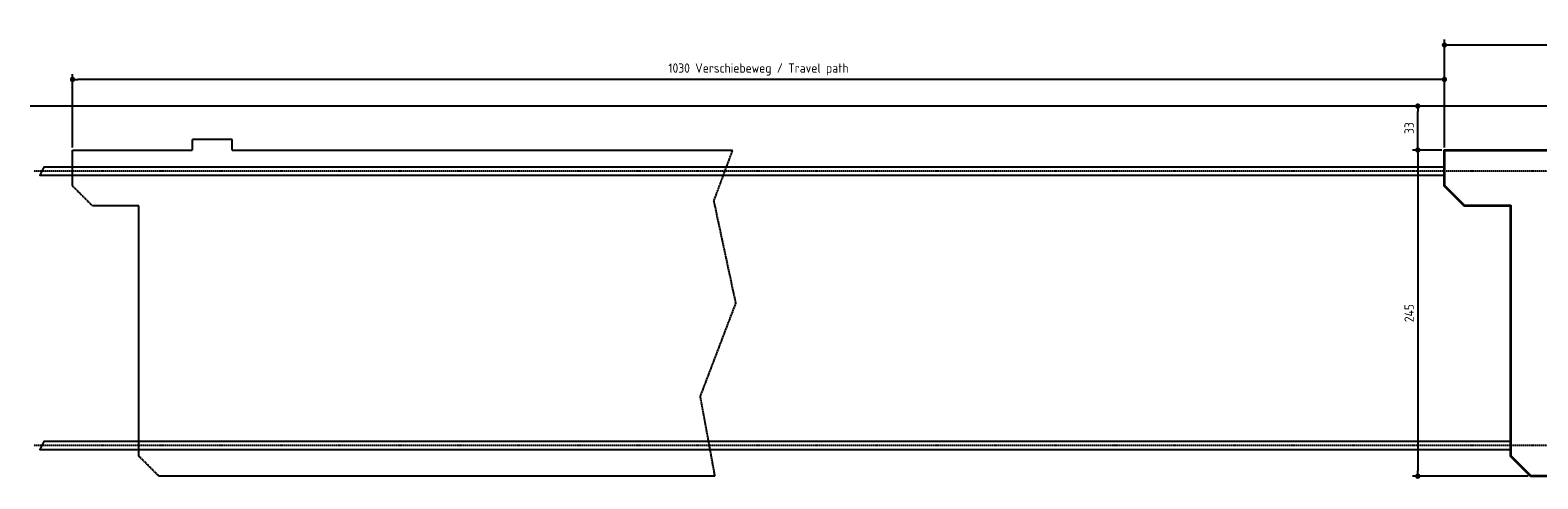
# Model space of a CAD drawing. Header units: millimetres. Extents: x -10768 to 10936, y -2800 to 570.
# Tile 1 of 2: x -10768 to 551, y -2800 to 570. Entities that reach past the tile are written whole.
import ezdxf

# ---------------------------------------------------------------- set-up
doc = ezdxf.new("R2010")
doc.units = ezdxf.units.MM
doc.linetypes.add('GEN3', pattern=[6.25, 5, -1.25])
doc.linetypes.add('GEN7', pattern=[15, 10, -2.5, 0, -2.5])
for name, color, linetype in [('3', 6, 'GEN3'), ('4', 3, 'Continuous'), ('5', 3, 'Continuous'), ('7', 4, 'GEN7')]:
    doc.layers.add(name, color=color, linetype=linetype)
doc.layers.add('Sichtbare Kanten(DIN)', color=7, linetype='Continuous', lineweight=35)
doc.styles.get("Standard").update_dxf_attribs({"font": 'ISOCP.SHX'})
doc.dimstyles.new('GEN-ISO$0', dxfattribs={"dimscale": 20, "dimtxt": 3.5, "dimasz": 2, "dimexe": 2, "dimexo": 1, "dimgap": 1.5, "dimtad": 1, "dimdec": 1, "dimlfac": 0.1, "dimdsep": 46, "dimtxsty": 'Standard', "dimblk": 'PUNKT', "dimcen": 2, "dimclrd": 256, "dimclre": 256, "dimclrt": 2, "dimadec": 0, "dimazin": 0, "dimtp": 0.1, "dimtm": 0.1, "dimtfac": 0.71, "dimtdec": 1, "dimtmove": 2, "dimatfit": 3, "dimldrblk": 'PUNKT', "dimfxl": 1, "dimtolj": 1, "dimarcsym": 0})

# ---------------------------------------------------------------- blocks, each defined once
blk = doc.blocks.new('PUNKT')
at = {"layer": '4', "color": 0, "linetype": 'ByBlock'}
blk.add_line((-0.5, 0), (-1, 0), dxfattribs=at)
at = {"layer": '4', "color": 0, "linetype": 'ByBlock', "const_width": 0.5}
blk.add_lwpolyline([(-0.25, 0, 1), (0.25, 0, 1)], format="xyb", close=True, dxfattribs=at)
blk = doc.blocks.new('*D4')
at = {"layer": '5', "lineweight": -2, "transparency": 16777216}
for p, q in [((-170, -330), (-390, -330)), ((-350, -370), (-350, -2740)), ((479, -2780), (-390, -2780))]:
    blk.add_line(p, q, dxfattribs=at)
at = {"layer": 'DEFPOINTS', "color": 0, "transparency": 16777216}
for p in [(-150, -330), (-350, -2780), (499, -2780)]:
    blk.add_point(p, dxfattribs=at)
at = {"layer": '5', "lineweight": -2, "transparency": 16777216, "xscale": 40, "yscale": 40, "zscale": 40}
for p, rotation in [((-350, -330), 90), ((-350, -2780), 270)]:
    blk.add_blockref('PUNKT', p, dxfattribs=dict(at, rotation=rotation))
at = {"layer": '5', "color": 2, "transparency": 16777216, "insert": (-415, -1555), "char_height": 70, "attachment_point": 5, "rotation": 90}
blk.add_mtext('\\A1;245', dxfattribs=at)
blk = doc.blocks.new('*D6')
at = {"layer": '5', "lineweight": -2, "transparency": 16777216}
for p, q in [((-20, 0), (-390, 0)), ((-350, -290), (-350, -40)), ((-170, -330), (-390, -330))]:
    blk.add_line(p, q, dxfattribs=at)
at = {"layer": 'DEFPOINTS', "color": 0, "transparency": 16777216}
for p in [(-350, 0), (0, 0), (-150, -330)]:
    blk.add_point(p, dxfattribs=at)
at = {"layer": '5', "lineweight": -2, "transparency": 16777216, "xscale": 40, "yscale": 40, "zscale": 40}
for p, rotation in [((-350, 0), 90), ((-350, -330), 270)]:
    blk.add_blockref('PUNKT', p, dxfattribs=dict(at, rotation=rotation))
at = {"layer": '5', "color": 2, "transparency": 16777216, "insert": (-415, -165), "char_height": 70, "attachment_point": 5, "rotation": 90}
blk.add_mtext('\\A1;33', dxfattribs=at)
blk = doc.blocks.new('*D8')
at = {"layer": '5', "lineweight": -2, "transparency": 16777216}
for p, q in [((-10450, -310), (-10450, 240)), ((-150, -50), (-150, 240)), ((-190, 200), (-10410, 200))]:
    blk.add_line(p, q, dxfattribs=at)
at = {"layer": 'DEFPOINTS', "color": 0, "transparency": 16777216}
for p in [(-10450, 200), (-150, -70), (-10450, -330)]:
    blk.add_point(p, dxfattribs=at)
at = {"layer": '5', "lineweight": -2, "transparency": 16777216, "xscale": 40, "yscale": 40, "zscale": 40, "rotation": 180}
blk.add_blockref('PUNKT', (-10450, 200), dxfattribs=at)
at = {"layer": '5', "lineweight": -2, "transparency": 16777216, "xscale": 40, "yscale": 40, "zscale": 40}
blk.add_blockref('PUNKT', (-150, 200), dxfattribs=at)
at = {"layer": '5', "color": 2, "transparency": 16777216, "insert": (-5300, 275), "char_height": 70, "attachment_point": 5}
blk.add_mtext('\\A1;1030 Verschiebeweg / Travel path', dxfattribs=at)
blk = doc.blocks.new('*D9')
at = {"layer": '5', "lineweight": -2, "transparency": 16777216}
for p, q in [((-150, -310), (-150, 499)), ((-110, 459), (10410, 459)), ((10450, -310), (10450, 499))]:
    blk.add_line(p, q, dxfattribs=at)
at = {"layer": 'DEFPOINTS', "color": 0, "transparency": 16777216}
for p in [(10450, 459), (-150, -330), (10450, -330)]:
    blk.add_point(p, dxfattribs=at)
at = {"layer": '5', "lineweight": -2, "transparency": 16777216, "xscale": 40, "yscale": 40, "zscale": 40, "rotation": 180}
blk.add_blockref('PUNKT', (-150, 459), dxfattribs=at)
at = {"layer": '5', "lineweight": -2, "transparency": 16777216, "xscale": 40, "yscale": 40, "zscale": 40}
blk.add_blockref('PUNKT', (10450, 459), dxfattribs=at)
at = {"layer": '5', "color": 2, "transparency": 16777216, "insert": (5150, 524), "char_height": 70, "attachment_point": 5}
blk.add_mtext('\\A1;1060', dxfattribs=at)

msp = doc.modelspace()

# ---------------------------------------------------------------- linework, layer by layer
msp.add_line((10668.832, 0), (-10768.032, 0))
for points in [[(-149.644, -460), (-10666.102, -460), (-10696.102, -520), (-149.644, -520)], [(349.356, -2520), (-10666.102, -2520), (-10696.102, -2580), (349.356, -2580)]]:
    msp.add_lwpolyline(points)
at = {"layer": '3'}
for points in [[(-9251, -330), (-5495.244, -330), (-5636.575, -711.609), (-5471.689, -1480.637), (-5738.647, -2180.846), (-5628.723, -2780), (-9801, -2780), (-9951, -2630), (-9951, -749.487), (-10300, -749.487), (-10450, -599.487), (-10450, -330), (-9551, -330)], [(-9251, -330), (-9251, -250.65), (-9551, -250.65), (-9551, -330)]]:
    msp.add_lwpolyline(points, dxfattribs=at)
at = {"layer": '7'}
for p, q in [((10835.841, -490), (-10741.666, -490)), ((10835.841, -2550), (-10741.666, -2550))]:
    msp.add_line(p, q, dxfattribs=at)
at = {"layer": 'Sichtbare Kanten(DIN)'}
msp.add_lwpolyline([(1049, -330), (10450, -330), (10450, -599.487), (10300, -749.487), (9951, -749.487), (9951, -2630), (9801, -2780), (499, -2780), (349, -2630), (349, -749.487), (0, -749.487), (-150, -599.487), (-150, -330), (749, -330)], dxfattribs=at)

# ---------------------------------------------------------------- dimensions: what is measured, and where the dimension line sits
at = {"layer": '5'}
dim = msp.add_linear_dim(base=(10450, 459.497), p1=(-150, -330), p2=(10450, -330), dimstyle='GEN-ISO$0', override={"dimdec": 2, "dimtdec": 0}, dxfattribs=at)
dim.commit()
dim.dimension.update_dxf_attribs({"geometry": '*D9', "text_midpoint": (5150, 524.497)})
dim = msp.add_linear_dim(base=(-10450, 200), p1=(-150, -70), p2=(-10450, -330), text='<> Verschiebeweg / Travel path', dimstyle='GEN-ISO$0', override={"dimdec": 2, "dimtdec": 0}, dxfattribs=at)
dim.commit()
dim.dimension.update_dxf_attribs({"geometry": '*D8', "text_midpoint": (-5300, 274.931)})
for base, p2, picture, middle in [((-350, 0), (0.356, 0), '*D6', (-415, -165)), ((-350, -2780), (499, -2780), '*D4', (-415.007, -1555))]:
    dim = msp.add_linear_dim(base=base, p1=(-150, -330), p2=p2, angle=90, dimstyle='GEN-ISO$0', override={"dimdec": 2, "dimtdec": 0}, dxfattribs=at)
    dim.commit()
    dim.dimension.update_dxf_attribs({"geometry": picture, "text_midpoint": middle})

doc.saveas('drawing.dxf')
